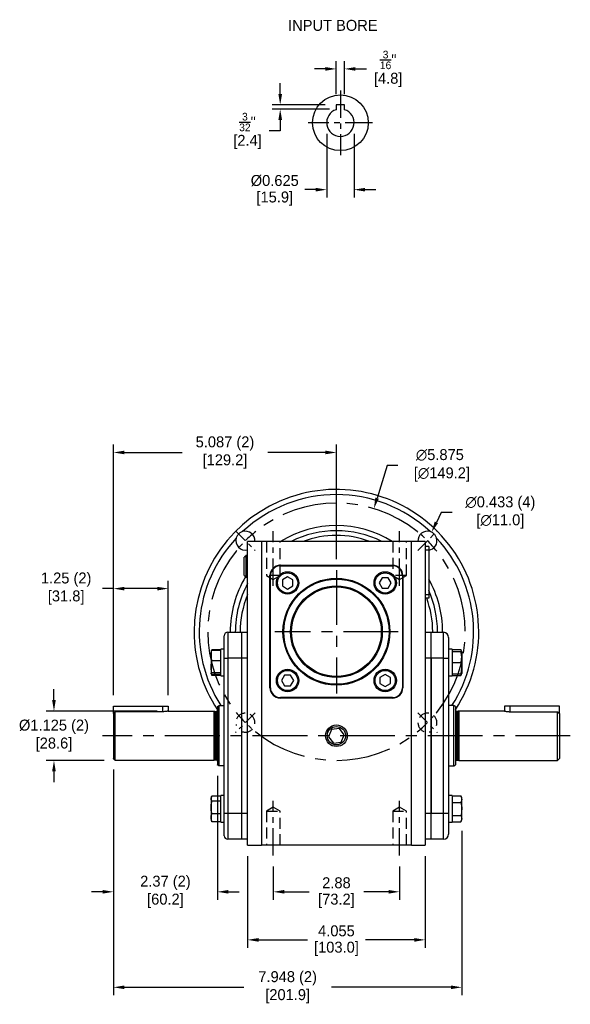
# Model space of a CAD drawing. Header units: inches. Extents: x 113.1 to 145, y 16 to 42.7.
# Tile 1 of 3: x 113.1 to 125.7, y 16 to 38.5. Entities that reach past the tile are written whole.
import ezdxf

# ---------------------------------------------------------------- set-up
doc = ezdxf.new("R2010")
doc.units = ezdxf.units.IN
doc.header["$MEASUREMENT"] = 0
doc.linetypes.add('CENTER', pattern=[2, 1.25, -0.25, 0.25, -0.25])
doc.linetypes.add('HIDDEN', pattern=[0.375, 0.25, -0.125])
for name, color, linetype in [('Centerline', 40, 'CENTER'), ('Dimensions', 140, 'Continuous'), ('Hidden', 102, 'HIDDEN'), ('Text', 140, 'Continuous')]:
    doc.layers.add(name, color=color, linetype=linetype)
doc.dimstyles.get("Standard").update_dxf_attribs({"dimtxt": 0.25, "dimasz": 0.25, "dimexe": 0.18, "dimexo": 0.25, "dimgap": 0.08, "dimtad": 0, "dimtih": 1, "dimtoh": 1, "dimrnd": 0.0005, "dimzin": 0, "dimdsep": 46, "dimtxsty": 'Standard', "dimcen": 0, "dimadec": 0, "dimazin": 0, "dimtfac": 1, "dimtofl": 0, "dimtmove": 0, "dimatfit": 3, "dimfxl": 0, "dimtolj": 1, "dimtzin": 0, "dimarcsym": 0})

# ---------------------------------------------------------------- blocks, each defined once
blk = doc.blocks.new('*D0')
at = {"layer": 'Defpoints', "color": 0}
for p in [(120.544, 37.359), (120.356, 36.536), (120.544, 36.536)]:
    blk.add_point(p, dxfattribs=at)
at = {"layer": 'Dimensions', "color": 0, "lineweight": -2}
for p, q in [((120.106, 37.359), (119.856, 37.359)), ((120.356, 36.786), (120.356, 37.539)), ((120.544, 36.786), (120.544, 37.539)), ((120.794, 37.359), (121.044, 37.359))]:
    blk.add_line(p, q, dxfattribs=at)
at = {"layer": 'Dimensions', "color": 0}
for points in [[(120.106, 37.401), (120.106, 37.317), (120.356, 37.359)], [(120.794, 37.401), (120.794, 37.317), (120.544, 37.359)]]:
    blk.add_solid(points, dxfattribs=at)
at = {"layer": 'Dimensions', "color": 0, "insert": (121.541, 37.359), "char_height": 0.25, "attachment_point": 5}
blk.add_mtext('\\A1;{\\H0.7x;\\S3/16;}"\\P[4.8]', dxfattribs=at)
blk = doc.blocks.new('*D1')
at = {"layer": 'Defpoints', "color": 0}
for p in [(120.138, 36.129), (120.763, 36.129), (120.138, 34.602)]:
    blk.add_point(p, dxfattribs=at)
at = {"layer": 'Dimensions', "color": 0, "lineweight": -2}
for p, q in [((120.138, 35.879), (120.138, 34.422)), ((120.763, 35.879), (120.763, 34.422)), ((119.888, 34.602), (119.638, 34.602)), ((121.013, 34.602), (121.263, 34.602))]:
    blk.add_line(p, q, dxfattribs=at)
at = {"layer": 'Dimensions', "color": 0}
for points in [[(119.888, 34.643), (119.888, 34.56), (120.138, 34.602)], [(121.013, 34.643), (121.013, 34.56), (120.763, 34.602)]]:
    blk.add_solid(points, dxfattribs=at)
at = {"layer": 'Dimensions', "color": 0, "char_height": 0.25, "attachment_point": 5}
for s, insert in [('\\A1;%%c0.625', (118.953, 34.807)), ('\\A1;[15.9]', (118.953, 34.397))]:
    blk.add_mtext(s, dxfattribs=dict(at, insert=insert))
blk = doc.blocks.new('*D2')
at = {"layer": 'Defpoints', "color": 0}
for p in [(119.077, 36.442), (120.356, 36.536), (120.45, 36.442)]:
    blk.add_point(p, dxfattribs=at)
at = {"layer": 'Dimensions', "color": 0, "lineweight": -2}
for p, q in [((119.077, 36.786), (119.077, 37.036)), ((120.106, 36.536), (118.897, 36.536)), ((120.2, 36.442), (118.897, 36.442)), ((119.077, 36.192), (119.077, 35.942)), ((119.077, 35.942), (118.827, 35.942))]:
    blk.add_line(p, q, dxfattribs=at)
at = {"layer": 'Dimensions', "color": 0}
for points in [[(119.036, 36.786), (119.119, 36.786), (119.077, 36.536)], [(119.036, 36.192), (119.119, 36.192), (119.077, 36.442)]]:
    blk.add_solid(points, dxfattribs=at)
at = {"layer": 'Dimensions', "color": 0, "insert": (118.331, 35.942), "char_height": 0.25, "attachment_point": 5}
blk.add_mtext('\\A1;{\\H0.7x;\\S3/32;}"\\P[2.4]', dxfattribs=at)
blk = doc.blocks.new('*D3')
at = {"layer": 'Defpoints', "color": 0}
for p in [(115.273, 21.611), (117.643, 21.468), (115.273, 18.57)]:
    blk.add_point(p, dxfattribs=at)
at = {"layer": 'Dimensions', "color": 0, "lineweight": -2}
for p, q in [((115.273, 21.361), (115.273, 18.39)), ((117.643, 21.218), (117.643, 18.39)), ((115.023, 18.57), (114.773, 18.57)), ((117.893, 18.57), (118.143, 18.57))]:
    blk.add_line(p, q, dxfattribs=at)
at = {"layer": 'Dimensions', "color": 0}
for points in [[(115.023, 18.612), (115.023, 18.529), (115.273, 18.57)], [(117.893, 18.612), (117.893, 18.529), (117.643, 18.57)]]:
    blk.add_solid(points, dxfattribs=at)
at = {"layer": 'Dimensions', "color": 0, "char_height": 0.25, "attachment_point": 5}
for s, insert in [('\\A1;2.37 (2)', (116.458, 18.775)), ('\\A1;[60.2]', (116.458, 18.365))]:
    blk.add_mtext(s, dxfattribs=dict(at, insert=insert))
blk = doc.blocks.new('*D4')
at = {"layer": 'Defpoints', "color": 0}
for p in [(118.92, 19.398), (121.8, 19.398), (121.8, 18.57)]:
    blk.add_point(p, dxfattribs=at)
at = {"layer": 'Dimensions', "color": 0, "lineweight": -2}
for p, q in [((118.92, 19.148), (118.92, 18.39)), ((121.8, 19.148), (121.8, 18.39)), ((119.17, 18.57), (119.738, 18.57)), ((121.55, 18.57), (120.982, 18.57))]:
    blk.add_line(p, q, dxfattribs=at)
at = {"layer": 'Dimensions', "color": 0}
for points in [[(119.17, 18.612), (119.17, 18.529), (118.92, 18.57)], [(121.55, 18.612), (121.55, 18.529), (121.8, 18.57)]]:
    blk.add_solid(points, dxfattribs=at)
at = {"layer": 'Dimensions', "color": 0, "char_height": 0.25, "attachment_point": 5}
for s, insert in [('\\A1;2.88', (120.36, 18.775)), ('\\A1;[73.2]', (120.36, 18.365))]:
    blk.add_mtext(s, dxfattribs=dict(at, insert=insert))
blk = doc.blocks.new('*D5')
at = {"layer": 'Defpoints', "color": 0}
for p in [(118.332, 19.634), (122.387, 19.634), (122.387, 17.473)]:
    blk.add_point(p, dxfattribs=at)
at = {"layer": 'Dimensions', "color": 0, "lineweight": -2}
for p, q in [((118.332, 19.384), (118.332, 17.293)), ((122.387, 19.384), (122.387, 17.293)), ((118.582, 17.473), (119.697, 17.473)), ((122.137, 17.473), (121.023, 17.473))]:
    blk.add_line(p, q, dxfattribs=at)
at = {"layer": 'Dimensions', "color": 0}
for points in [[(118.582, 17.514), (118.582, 17.431), (118.332, 17.473)], [(122.137, 17.514), (122.137, 17.431), (122.387, 17.473)]]:
    blk.add_solid(points, dxfattribs=at)
at = {"layer": 'Dimensions', "color": 0, "char_height": 0.25, "attachment_point": 5}
for s, insert in [('\\A1;4.055', (120.36, 17.678)), ('\\A1;[103.0]', (120.36, 17.268))]:
    blk.add_mtext(s, dxfattribs=dict(at, insert=insert))
blk = doc.blocks.new('*D6')
at = {"layer": 'Defpoints', "color": 0}
for p in [(115.273, 25.493), (115.273, 22.807), (116.523, 22.807)]:
    blk.add_point(p, dxfattribs=at)
at = {"layer": 'Dimensions', "color": 0, "lineweight": -2}
for p, q in [((115.273, 23.057), (115.273, 25.673)), ((116.523, 23.057), (116.523, 25.673)), ((115.273, 25.493), (115.023, 25.493)), ((116.273, 25.493), (115.523, 25.493))]:
    blk.add_line(p, q, dxfattribs=at)
at = {"layer": 'Dimensions', "color": 0}
for points in [[(115.523, 25.534), (115.523, 25.451), (115.273, 25.493)], [(116.273, 25.534), (116.273, 25.451), (116.523, 25.493)]]:
    blk.add_solid(points, dxfattribs=at)
at = {"layer": 'Dimensions', "color": 0, "char_height": 0.25, "attachment_point": 5}
for s, insert in [('\\A1;1.25 (2)', (114.193, 25.698)), ('\\A1;[31.8]', (114.193, 25.288))]:
    blk.add_mtext(s, dxfattribs=dict(at, insert=insert))
blk = doc.blocks.new('*D7')
at = {"layer": 'Defpoints', "color": 0}
for p in [(113.915, 22.697), (116.523, 22.697), (115.313, 21.571)]:
    blk.add_point(p, dxfattribs=at)
at = {"layer": 'Dimensions', "color": 0, "lineweight": -2}
for p, q in [((113.915, 22.947), (113.915, 23.197)), ((116.273, 22.697), (113.735, 22.697)), ((115.063, 21.571), (113.735, 21.571)), ((113.915, 21.321), (113.915, 21.071))]:
    blk.add_line(p, q, dxfattribs=at)
at = {"layer": 'Dimensions', "color": 0}
for points in [[(113.873, 22.947), (113.956, 22.947), (113.915, 22.697)], [(113.873, 21.321), (113.956, 21.321), (113.915, 21.571)]]:
    blk.add_solid(points, dxfattribs=at)
at = {"layer": 'Dimensions', "color": 0, "char_height": 0.25, "attachment_point": 5}
for s, insert in [('\\A1;%%c1.125 (2)', (113.915, 22.339)), ('\\A1;[28.6]', (113.915, 21.929))]:
    blk.add_mtext(s, dxfattribs=dict(at, insert=insert))
blk = doc.blocks.new('*D20')
at = {"layer": 'Defpoints', "color": 0}
for p in [(122.532, 26.781), (122.342, 26.391)]:
    blk.add_point(p, dxfattribs=at)
at = {"layer": 'Dimensions', "color": 0, "lineweight": -2}
for p, q in [((122.75, 27.231), (122.641, 27.006)), ((123, 27.231), (122.75, 27.231))]:
    blk.add_line(p, q, dxfattribs=at)
at = {"layer": 'Dimensions', "color": 0}
blk.add_solid([(122.603, 27.024), (122.678, 26.988), (122.532, 26.781)], dxfattribs=at)
at = {"layer": 'Dimensions', "color": 0, "char_height": 0.25, "attachment_point": 5}
for s, insert in [('\\A1;∅0.433 (4)', (124.101, 27.436)), ('\\A1;[∅11.0]', (124.101, 27.026))]:
    blk.add_mtext(s, dxfattribs=dict(at, insert=insert))
blk = doc.blocks.new('*D21')
at = {"layer": 'Defpoints', "color": 0}
for p in [(121.215, 27.319), (119.505, 21.699)]:
    blk.add_point(p, dxfattribs=at)
at = {"layer": 'Dimensions', "color": 0, "lineweight": -2}
for p, q in [((121.515, 28.306), (121.287, 27.559)), ((121.765, 28.306), (121.515, 28.306))]:
    blk.add_line(p, q, dxfattribs=at)
at = {"layer": 'Dimensions', "color": 0}
blk.add_solid([(121.247, 27.571), (121.327, 27.546), (121.215, 27.319)], dxfattribs=at)
at = {"layer": 'Dimensions', "color": 0, "insert": (122.72, 28.306), "char_height": 0.25, "attachment_point": 5}
blk.add_mtext('\\A1;∅5.875\\P [∅149.2]', dxfattribs=at)
blk = doc.blocks.new('*D22')
at = {"layer": 'Defpoints', "color": 0}
for p in [(120.36, 28.601), (120.36, 25.917), (115.273, 22.807)]:
    blk.add_point(p, dxfattribs=at)
at = {"layer": 'Dimensions', "color": 0, "lineweight": -2}
for p, q in [((115.273, 23.057), (115.273, 28.781)), ((120.36, 26.167), (120.36, 28.781)), ((115.523, 28.601), (116.841, 28.601)), ((120.11, 28.601), (118.792, 28.601))]:
    blk.add_line(p, q, dxfattribs=at)
at = {"layer": 'Dimensions', "color": 0}
for points in [[(115.523, 28.643), (115.523, 28.56), (115.273, 28.601)], [(120.11, 28.643), (120.11, 28.56), (120.36, 28.601)]]:
    blk.add_solid(points, dxfattribs=at)
at = {"layer": 'Dimensions', "color": 0, "char_height": 0.25, "attachment_point": 5}
for s, insert in [('\\A1;5.087 (2)', (117.817, 28.806)), ('\\A1;[129.2]', (117.817, 28.396))]:
    blk.add_mtext(s, dxfattribs=dict(at, insert=insert))
blk = doc.blocks.new('*D23')
at = {"layer": 'Defpoints', "color": 0}
for p in [(115.273, 21.611), (123.221, 20.212), (123.221, 16.39)]:
    blk.add_point(p, dxfattribs=at)
at = {"layer": 'Dimensions', "color": 0, "lineweight": -2}
for p, q in [((115.273, 21.361), (115.273, 16.21)), ((123.221, 19.962), (123.221, 16.21)), ((115.523, 16.39), (118.25, 16.39)), ((122.971, 16.39), (120.244, 16.39))]:
    blk.add_line(p, q, dxfattribs=at)
at = {"layer": 'Dimensions', "color": 0}
for points in [[(115.523, 16.431), (115.523, 16.348), (115.273, 16.39)], [(122.971, 16.431), (122.971, 16.348), (123.221, 16.39)]]:
    blk.add_solid(points, dxfattribs=at)
at = {"layer": 'Dimensions', "color": 0, "char_height": 0.25, "attachment_point": 5}
for s, insert in [('\\A1;7.948 (2)', (119.247, 16.595)), ('\\A1;[201.9]', (119.247, 16.185))]:
    blk.add_mtext(s, dxfattribs=dict(at, insert=insert))

msp = doc.modelspace()

# ---------------------------------------------------------------- linework, layer by layer
for p, q in [((120.544, 36.5357), (120.3565, 36.5357)), ((120.3565, 36.5357), (120.3565, 36.4687)), ((120.544, 36.4687), (120.544, 36.5357)), ((118.6473, 26.5709), (118.3323, 26.5709)), ((118.3323, 19.6339), (118.3323, 26.5709)), ((118.6473, 26.5709), (118.6473, 19.6339)), ((122.0725, 26.5709), (118.6473, 26.5709)), ((122.0725, 19.6339), (122.0725, 26.5709)), ((122.3874, 26.5709), (122.0725, 26.5709)), ((122.3874, 26.5709), (122.3874, 19.6339)), ((122.4662, 26.4528), (122.3874, 26.4528)), ((122.4662, 26.3741), (122.3874, 26.3741)), ((122.4662, 26.4528), (122.4662, 26.3741)), ((122.4662, 26.3741), (122.4662, 25.3505)), ((118.2583, 25.7914), (118.2583, 26.2087)), ((118.2965, 26.247), (118.2965, 25.7532)), ((119.0803, 26.0247), (121.6394, 26.0247)), ((119.0803, 26.0141), (119.0803, 26.0247)), ((119.0803, 26.0141), (121.6394, 26.0141)), ((121.6394, 26.0141), (121.6394, 26.0247)), ((118.8441, 23.2294), (118.8441, 25.7885)), ((118.8547, 25.7885), (118.8441, 25.7885)), ((118.8547, 23.2294), (118.8547, 25.7885)), ((119.2463, 25.761), (119.1263, 25.6918)), ((119.1263, 25.6918), (119.1263, 25.5532)), ((119.3663, 25.6918), (119.2463, 25.761)), ((119.3663, 25.5532), (119.3663, 25.6918)), ((121.4041, 25.7425), (121.3349, 25.6225)), ((121.5427, 25.7425), (121.4041, 25.7425)), ((121.612, 25.6225), (121.5427, 25.7425)), ((121.8651, 25.7885), (121.8651, 23.2294)), ((121.8756, 25.7885), (121.8651, 25.7885)), ((121.8756, 25.7885), (121.8756, 23.2294)), ((119.1263, 25.5532), (119.2463, 25.4839)), ((119.2463, 25.4839), (119.3663, 25.5532)), ((121.3349, 25.6225), (121.4041, 25.5025)), ((121.4041, 25.5025), (121.5427, 25.5025)), ((121.5427, 25.5025), (121.612, 25.6225)), ((122.4662, 25.3505), (122.3874, 25.3505)), ((122.4662, 25.2717), (122.3874, 25.2717)), ((122.4662, 25.3505), (122.4662, 25.2717)), ((122.557, 24.4961), (122.557, 24.5089)), ((122.6667, 24.4961), (122.6668, 24.5089)), ((122.7834, 24.4961), (122.7834, 24.5089)), ((117.8008, 23.9056), (117.8008, 24.4174)), ((117.8795, 24.4961), (118.1945, 24.4961)), ((117.8795, 24.4961), (117.8795, 23.9056)), ((118.1945, 24.4961), (118.1945, 23.9056)), ((118.1945, 24.4961), (118.1945, 23.9056)), ((118.1945, 24.4961), (118.3323, 24.4961)), ((122.3874, 24.4961), (122.5252, 24.4961)), ((122.5252, 24.4961), (122.8008, 24.4961)), ((122.5252, 23.9056), (122.5252, 24.4961)), ((122.5252, 23.9056), (122.5252, 24.4961)), ((122.8008, 23.9056), (122.8008, 24.4961)), ((122.9189, 24.378), (122.9189, 23.9056)), ((117.4986, 24.0558), (117.4986, 24.0366)), ((117.7221, 24.0972), (117.5191, 24.0972)), ((117.7221, 24.0772), (117.5191, 24.0772)), ((117.7221, 23.5011), (117.7221, 24.1074)), ((122.9977, 24.1074), (122.9977, 23.5011)), ((122.9977, 24.0998), (123.2006, 24.0998)), ((122.9977, 24.0602), (123.2006, 24.0602)), ((123.2211, 23.5528), (123.2211, 24.0558)), ((117.4986, 24.0366), (117.4986, 23.5528)), ((117.7221, 23.8427), (117.5191, 23.8427)), ((117.8008, 20.3623), (117.8008, 23.9056)), ((117.8008, 23.9056), (117.8795, 23.9056)), ((117.8795, 23.9056), (117.8795, 20.3623)), ((118.1945, 23.9056), (117.8795, 23.9056)), ((118.1945, 23.9056), (118.1945, 20.3623)), ((118.1945, 23.9056), (118.1945, 20.3623)), ((118.3323, 23.9056), (118.1945, 23.9056)), ((122.5252, 23.9056), (122.3874, 23.9056)), ((122.5252, 20.3623), (122.5252, 23.9056)), ((122.5252, 23.9056), (122.5252, 20.3623)), ((122.8008, 23.9056), (122.5252, 23.9056)), ((122.8008, 20.3623), (122.8008, 23.9056)), ((122.8008, 23.9056), (122.9189, 23.9056)), ((122.9189, 23.9056), (122.9189, 20.3623)), ((123.2211, 24.0539), (123.2211, 23.5546)), ((122.9977, 23.8043), (123.2006, 23.8043)), ((117.7221, 23.5698), (117.5191, 23.5698)), ((117.7221, 23.5313), (117.5191, 23.5313)), ((117.7221, 23.5113), (117.5191, 23.5113)), ((119.177, 23.5154), (119.1078, 23.3954)), ((119.1078, 23.3954), (119.177, 23.2754)), ((119.3156, 23.5154), (119.177, 23.5154)), ((119.3848, 23.3954), (119.3156, 23.5154)), ((119.3156, 23.2754), (119.3848, 23.3954)), ((121.4734, 23.5339), (121.3534, 23.4646)), ((121.3534, 23.4646), (121.3534, 23.3261)), ((121.5934, 23.4646), (121.4734, 23.5339)), ((121.5934, 23.3261), (121.5934, 23.4646)), ((122.9977, 23.5484), (123.2006, 23.5484)), ((122.9977, 23.5088), (123.2006, 23.5088)), ((118.8547, 23.2294), (118.8441, 23.2294)), ((119.177, 23.2754), (119.3156, 23.2754)), ((121.3534, 23.3261), (121.4734, 23.2568)), ((121.4734, 23.2568), (121.5934, 23.3261)), ((121.8756, 23.2294), (121.8651, 23.2294)), ((121.6394, 23.0037), (119.0803, 23.0037)), ((119.0803, 22.9932), (119.0803, 23.0037)), ((121.6394, 22.9932), (119.0803, 22.9932)), ((121.6394, 22.9932), (121.6394, 23.0037)), ((115.2732, 22.642), (115.2732, 22.8072)), ((115.2732, 22.8072), (116.3982, 22.8072)), ((116.3982, 22.8072), (116.5232, 22.8072)), ((116.3982, 22.6825), (116.3982, 22.8072)), ((117.6433, 22.8002), (117.6433, 21.4677)), ((117.6827, 21.445), (117.6827, 22.8229)), ((123.037, 21.445), (123.037, 22.8229)), ((123.0764, 22.8002), (123.0764, 21.4677)), ((124.3215, 22.8072), (124.1965, 22.8072)), ((125.4465, 22.8072), (124.3215, 22.8072)), ((124.3215, 22.6825), (124.3215, 22.8072)), ((125.4465, 22.642), (125.4465, 22.8072)), ((115.2732, 22.642), (115.2732, 21.6107)), ((116.3982, 22.6825), (115.3126, 22.6825)), ((115.3126, 21.5713), (115.3126, 22.6825)), ((117.5646, 22.6965), (117.5646, 21.5713)), ((117.5866, 22.6906), (117.5866, 21.5772)), ((117.6197, 22.6906), (117.6197, 21.5772)), ((123.1, 22.6906), (123.1, 21.5772)), ((123.1331, 22.6906), (123.1331, 21.5772)), ((123.1551, 22.6965), (123.1551, 21.5713)), ((124.3215, 22.6825), (125.4071, 22.6825)), ((125.4071, 21.5713), (125.4071, 22.6825)), ((125.4465, 22.642), (125.4465, 21.6107)), ((120.249, 22.2781), (120.1796, 22.11)), ((120.4293, 22.302), (120.249, 22.2781)), ((120.5401, 22.1578), (120.4293, 22.302)), ((120.1796, 22.11), (120.2904, 21.9659)), ((120.4707, 21.9898), (120.5401, 22.1578)), ((120.2904, 21.9659), (120.4707, 21.9898)), ((117.4986, 20.7151), (117.4986, 20.3673)), ((117.7221, 20.7566), (117.5191, 20.7566)), ((117.7221, 20.1604), (117.7221, 20.7667)), ((122.9977, 20.7667), (122.9977, 20.1604)), ((122.9977, 20.7591), (123.2006, 20.7591)), ((123.2211, 20.2121), (123.2211, 20.7151)), ((117.7221, 20.6434), (117.5191, 20.6434)), ((122.9977, 20.6113), (123.2006, 20.6113)), ((117.4986, 20.3673), (117.4986, 20.2121)), ((117.7221, 20.3504), (117.5191, 20.3504)), ((117.8008, 19.8505), (117.8008, 20.3623)), ((117.8008, 20.3623), (117.8795, 20.3623)), ((117.8795, 20.3623), (117.8795, 19.7717)), ((117.8795, 20.3623), (118.1945, 20.3623)), ((118.1945, 20.3623), (118.1945, 19.7717)), ((118.1945, 20.3623), (118.1945, 19.7717)), ((118.1945, 20.3623), (118.3323, 20.3623)), ((122.3874, 20.3623), (122.5252, 20.3623)), ((122.5252, 19.7717), (122.5252, 20.3623)), ((122.5252, 19.7717), (122.5252, 20.3623)), ((122.5252, 20.3623), (122.8008, 20.3623)), ((122.8008, 19.7717), (122.8008, 20.3623)), ((122.8008, 20.3623), (122.9189, 20.3623)), ((122.9189, 20.3623), (122.9189, 19.8898)), ((122.9977, 20.3159), (123.2006, 20.3159)), ((117.7221, 20.1706), (117.5191, 20.1706)), ((122.9977, 20.1681), (123.2006, 20.1681)), ((118.1945, 19.7717), (117.8795, 19.7717)), ((118.3323, 19.7717), (118.1945, 19.7717)), ((118.3323, 19.6339), (118.6473, 19.6339)), ((122.0725, 19.6339), (118.6473, 19.6339)), ((122.0725, 19.6339), (122.3874, 19.6339)), ((122.5252, 19.7717), (122.3874, 19.7717)), ((122.8008, 19.7717), (122.5252, 19.7717))]:
    msp.add_line(p, q)
for centre, radius in [((120.4502, 36.1294), 0.6363), ((119.2463, 25.6225), 0.2559), ((121.4734, 25.6225), 0.2559), ((119.2463, 25.6225), 0.2303), ((120.3599, 24.5089), 1.2205), ((120.3599, 24.5089), 1.2008), ((121.4734, 25.6225), 0.2303), ((120.3599, 24.5089), 1.0464), ((120.3599, 24.5089), 1.0236), ((119.2463, 23.3954), 0.2559), ((119.2463, 23.3954), 0.2303), ((121.4734, 23.3954), 0.2559), ((121.4734, 23.3954), 0.2303), ((120.3599, 22.1339), 0.2469), ((120.3599, 22.1339), 0.2087)]:
    msp.add_circle(centre, radius)
for centre, radius, start, end in [((120.4502, 36.1294), 0.3126, 107.45193, 72.54807), ((120.3599, 24.5089), 3.248, 326.7581, 180), ((120.3599, 24.5089), 3.1299, 46.87655, 133.12345), ((118.2827, 26.5861), 0.2165, 355.99641, 106.74923), ((120.3599, 24.5089), 2.4235, 58.30113, 121.69887), ((120.3599, 24.5089), 2.3069, 63.35916, 116.64084), ((122.437, 26.5861), 0.2165, 73.25077, 184.00359), ((120.3599, 24.5089), 3.1299, 136.87655, 212.59377), ((118.2827, 26.5861), 0.2165, 163.25077, 283.2329), ((120.3599, 24.5089), 2.1972, 69.79784, 110.20216), ((122.437, 26.5861), 0.2165, 277.7428, 16.74923), ((120.3599, 24.5089), 3.1299, 327.40623, 43.12345), ((119.0803, 25.7885), 0.2362, 90, 180), ((119.0803, 25.7885), 0.2257, 90, 180), ((121.6394, 25.7885), 0.2362, 0, 90), ((121.6394, 25.7885), 0.2257, 0, 90), ((120.3599, 24.5089), 2.4235, 148.82702, 180.3025), ((120.3599, 24.5089), 2.4235, 0, 29.64614), ((120.3599, 24.5089), 2.3069, 151.5102, 180.31779), ((120.3599, 24.5089), 2.3069, 0, 24.07192), ((120.3599, 24.5089), 2.1972, 157.33911, 180.33366), ((120.3599, 24.5089), 2.1972, 0, 20.31434), ((120.3599, 24.5089), 3.248, 180, 213.2419), ((117.8795, 24.4174), 0.0787, 90, 180), ((122.8008, 24.378), 0.1181, 0, 90), ((119.0803, 23.2294), 0.2362, 180, 270), ((119.0803, 23.2294), 0.2257, 180, 270), ((121.6394, 23.2294), 0.2257, 270, 0), ((121.6394, 23.2294), 0.2362, 270, 0), ((117.6197, 22.7142), 0.0236, 270, 360), ((123.1, 22.7142), 0.0236, 180, 270), ((117.6197, 21.5536), 0.0236, 0, 90), ((123.1, 21.5536), 0.0236, 90, 180), ((117.8795, 19.8505), 0.0787, 180, 270), ((122.8008, 19.8898), 0.1181, 270, 0)]:
    msp.add_arc(centre, radius, start, end)
for points, knots in [([(120.3565, 36.4687), (120.3565, 36.4578), (120.3565, 36.4441), (120.3565, 36.4305), (120.3565, 36.4277)], [0, 0, 0, 0, 0.7945928, 1, 1, 1, 1]), ([(120.544, 36.4277), (120.544, 36.4305), (120.544, 36.4441), (120.544, 36.4578), (120.544, 36.4687)], [0, 0, 0, 0, 0.2054072, 1, 1, 1, 1]), ([(118.2203, 26.7934), (118.2089, 26.7893), (118.176, 26.7776), (118.1276, 26.7421), (118.0916, 26.6939), (118.0794, 26.6598), (118.0754, 26.6485)], [0, 0, 0, 0, 0.17041454, 0.4909008, 0.83061879, 1, 1, 1, 1]), ([(122.6443, 26.6485), (122.6403, 26.6599), (122.6285, 26.6928), (122.5931, 26.7412), (122.5448, 26.7772), (122.5107, 26.7894), (122.4994, 26.7934)], [0, 0, 0, 0, 0.1704158, 0.490901, 0.8306195, 1, 1, 1, 1]), ([(117.5191, 23.8427), (117.5122, 23.8706), (117.4982, 23.9273), (117.5009, 24.0069), (117.5138, 24.0564), (117.5191, 24.0772)], [0, 0, 0, 0, 0.35991751, 0.73073422, 1, 1, 1, 1]), ([(117.5191, 24.0772), (117.5105, 24.0726), (117.5012, 24.0677), (117.5024, 24.0627), (117.5025, 24.0624)], [0, 0, 0, 0, 0.9294772, 1, 1, 1, 1]), ([(117.5058, 24.0628), (117.5071, 24.0695), (117.5094, 24.0811), (117.5163, 24.0925), (117.5191, 24.0972)], [0, 0, 0, 0, 0.5808791, 1, 1, 1, 1]), ([(123.2006, 24.0602), (123.2075, 24.0297), (123.2216, 23.9679), (123.2188, 23.881), (123.206, 23.827), (123.2006, 23.8043)], [0, 0, 0, 0, 0.3599175, 0.7307342, 1, 1, 1, 1]), ([(123.2006, 23.8043), (123.2075, 23.8347), (123.2216, 23.8965), (123.2188, 23.9835), (123.206, 24.0375), (123.2006, 24.0602)], [0, 0, 0, 0, 0.3599175, 0.7307342, 1, 1, 1, 1]), ([(117.5191, 23.5698), (117.515, 23.5878), (117.504, 23.6355), (117.4978, 23.7158), (117.5064, 23.7892), (117.5164, 23.8312), (117.5191, 23.8427)], [0, 0, 0, 0, 0.20044957, 0.53117427, 0.87190826, 1, 1, 1, 1]), ([(123.2006, 23.8043), (123.2075, 23.7738), (123.2216, 23.712), (123.2188, 23.625), (123.206, 23.5711), (123.2006, 23.5484)], [0, 0, 0, 0, 0.3599178, 0.7307341, 1, 1, 1, 1]), ([(123.2006, 23.5484), (123.2075, 23.5788), (123.2216, 23.6406), (123.2188, 23.7276), (123.206, 23.7816), (123.2006, 23.8043)], [0, 0, 0, 0, 0.3599178, 0.7307341, 1, 1, 1, 1]), ([(117.5191, 23.5313), (117.5122, 23.5359), (117.4982, 23.5452), (117.5009, 23.5582), (117.5138, 23.5663), (117.5191, 23.5698)], [0, 0, 0, 0, 0.3599176, 0.7307344, 1, 1, 1, 1]), ([(116.5232, 22.6965), (116.5222, 22.6963), (116.5239, 22.6967), (116.5131, 22.6943), (116.4901, 22.6899), (116.4558, 22.6851), (116.4231, 22.6827), (116.4036, 22.6825), (116.3982, 22.6825)], [0, 0, 0, 0, 0.0664232, 0.2756479, 0.4864839, 0.7018345, 0.917806, 1, 1, 1, 1]), ([(124.1965, 22.6965), (124.1975, 22.6963), (124.1958, 22.6967), (124.2066, 22.6943), (124.2296, 22.6899), (124.2639, 22.6851), (124.2966, 22.6827), (124.3161, 22.6825), (124.3215, 22.6825)], [0, 0, 0, 0, 0.0664232, 0.2756479, 0.4864839, 0.7018345, 0.917806, 1, 1, 1, 1]), ([(117.5191, 20.6434), (117.5164, 20.6482), (117.5066, 20.6652), (117.4978, 20.6956), (117.5038, 20.729), (117.515, 20.7491), (117.5191, 20.7566)], [0, 0, 0, 0, 0.1280919, 0.4589873, 0.79955, 1, 1, 1, 1]), ([(123.2006, 20.7591), (123.2075, 20.7415), (123.2216, 20.7058), (123.2188, 20.6556), (123.206, 20.6245), (123.2006, 20.6113)], [0, 0, 0, 0, 0.3599175, 0.7307342, 1, 1, 1, 1]), ([(117.5191, 20.3504), (117.5122, 20.3853), (117.4982, 20.4561), (117.5009, 20.5556), (117.5138, 20.6174), (117.5191, 20.6434)], [0, 0, 0, 0, 0.3599176, 0.730734, 1, 1, 1, 1]), ([(123.2006, 20.6113), (123.2033, 20.5989), (123.2131, 20.5544), (123.2219, 20.475), (123.2159, 20.388), (123.2047, 20.3353), (123.2006, 20.3159)], [0, 0, 0, 0, 0.1280921, 0.458987, 0.79955, 1, 1, 1, 1]), ([(117.5191, 20.1706), (117.5122, 20.192), (117.4982, 20.2355), (117.5009, 20.2965), (117.5138, 20.3345), (117.5191, 20.3504)], [0, 0, 0, 0, 0.35991751, 0.73073422, 1, 1, 1, 1]), ([(123.2006, 20.3159), (123.2075, 20.2983), (123.2216, 20.2626), (123.2188, 20.2124), (123.206, 20.1812), (123.2006, 20.1681)], [0, 0, 0, 0, 0.3599175, 0.7307342, 1, 1, 1, 1]), ([(117.5109, 20.1866), (117.511, 20.186), (117.5124, 20.1806), (117.516, 20.1754), (117.5191, 20.1706)], [0, 0, 0, 0, 0.099985, 1, 1, 1, 1])]:
    msp.add_open_spline(points, degree=3, knots=knots)
for points in [[(118.2965, 26.247), (118.2583, 26.2087)], [(118.3323, 26.2459), (118.2965, 26.247)], [(118.2583, 25.7914), (118.2965, 25.7532)], [(118.2965, 25.7532), (118.3323, 25.7543)], [(117.5018, 24.0627), (117.4986, 24.0558)], [(117.5106, 24.0814), (117.5018, 24.0627)], [(117.8008, 24.1074), (117.7221, 24.1074)], [(122.9977, 24.1074), (122.9189, 24.1074)], [(123.2211, 24.0558), (123.2006, 24.0998)], [(117.4986, 23.5528), (117.5018, 23.5459)], [(117.5018, 23.5459), (117.5106, 23.527)], [(117.511, 23.5272), (117.5191, 23.5113)], [(117.5191, 23.5113), (117.5146, 23.5287)], [(117.7221, 23.5011), (117.8008, 23.5011)], [(122.9189, 23.5011), (122.9977, 23.5011)], [(123.2006, 23.5088), (123.2211, 23.5528)], [(116.5232, 22.8072), (116.5232, 22.6965)], [(117.6433, 22.8002), (117.6827, 22.8229)], [(117.6827, 22.8229), (117.8008, 22.8229)], [(123.037, 22.8229), (122.9189, 22.8229)], [(123.0764, 22.8002), (123.037, 22.8229)], [(124.1965, 22.8072), (124.1965, 22.6965)], [(115.3126, 22.6825), (115.2732, 22.642)], [(116.5232, 22.6965), (117.5646, 22.6965)], [(117.5646, 22.6965), (117.5866, 22.6906)], [(117.5866, 22.6906), (117.6197, 22.6906)], [(123.1331, 22.6906), (123.1, 22.6906)], [(123.1551, 22.6965), (123.1331, 22.6906)], [(124.1965, 22.6965), (123.1551, 22.6965)], [(125.4071, 22.6825), (125.4465, 22.642)], [(115.3126, 21.5713), (115.2732, 21.6107)], [(125.4071, 21.5713), (125.4465, 21.6107)], [(117.5646, 21.5713), (115.3126, 21.5713)], [(117.5866, 21.5772), (117.5646, 21.5713)], [(117.6197, 21.5772), (117.5866, 21.5772)], [(117.6827, 21.445), (117.6433, 21.4677)], [(117.8008, 21.445), (117.6827, 21.445)], [(122.9189, 21.445), (123.037, 21.445)], [(123.037, 21.445), (123.0764, 21.4677)], [(123.1, 21.5772), (123.1331, 21.5772)], [(123.1331, 21.5772), (123.1551, 21.5713)], [(123.1551, 21.5713), (125.4071, 21.5713)], [(117.5106, 20.7408), (117.4986, 20.7151)], [(117.8008, 20.7667), (117.7221, 20.7667)], [(122.9977, 20.7667), (122.9189, 20.7667)], [(123.2211, 20.7151), (123.2006, 20.7591)], [(117.4986, 20.2121), (117.5106, 20.1864)], [(117.7221, 20.1604), (117.8008, 20.1604)], [(122.9189, 20.1604), (122.9977, 20.1604)], [(123.2006, 20.1681), (123.2211, 20.2121)]]:
    msp.add_open_spline(points, degree=1)
at = {"layer": 'Centerline', "ltscale": 0.5}
for p, q in [((120.4502, 36.8658), (120.4502, 35.3931)), ((121.1866, 36.1294), (119.7139, 36.1294)), ((118.9199, 25.5568), (118.9199, 26.8072)), ((121.7998, 25.5568), (121.7998, 26.8072)), ((118.9199, 19.3977), (118.9199, 20.6481)), ((121.7998, 19.3977), (121.7998, 20.6481))]:
    msp.add_line(p, q, dxfattribs=at)
at = {"layer": 'Centerline', "ltscale": 0.25}
for p, q in [((118.06, 26.8088), (118.5054, 26.3633)), ((122.2143, 26.3633), (122.6597, 26.8088)), ((118.5054, 22.6545), (118.06, 22.2091)), ((122.2143, 22.6545), (122.6597, 22.2091))]:
    msp.add_line(p, q, dxfattribs=at)
at = {"layer": 'Centerline'}
for p, q in [((120.3599, 25.9168), (120.3599, 23.1011)), ((121.7677, 24.5089), (118.952, 24.5089)), ((125.6965, 22.1339), (115.0232, 22.1339))]:
    msp.add_line(p, q, dxfattribs=at)
for start, end in [(51.177, 128.823), (141.177, 218.823), (321.177, 38.823), (231.177, 308.823)]:
    msp.add_arc((120.3599, 24.5089), 2.9375, start, end, dxfattribs=at)
at = {"layer": 'Centerline', "ltscale": 0.25}
for start, end in [(128.823, 141.177), (38.823, 51.177), (218.823, 231.177), (308.823, 321.177)]:
    msp.add_arc((120.3599, 24.5089), 2.9375, start, end, dxfattribs=at)
at = {"layer": 'Hidden'}
for p, q in [((118.7636, 26.5709), (118.7636, 25.793)), ((119.0761, 25.793), (119.0761, 26.5709)), ((121.6436, 26.5709), (121.6436, 25.793)), ((121.9561, 25.793), (121.9561, 26.5709)), ((119.0761, 25.793), (118.7636, 25.793)), ((118.7636, 25.793), (118.9199, 25.6991)), ((118.9199, 25.6991), (119.0761, 25.793)), ((121.9561, 25.793), (121.6436, 25.793)), ((121.6436, 25.793), (121.7998, 25.6991)), ((121.7998, 25.6991), (121.9561, 25.793)), ((118.9199, 20.5058), (118.7636, 20.4119)), ((119.0761, 20.4119), (118.9199, 20.5058)), ((121.7998, 20.5058), (121.6436, 20.4119)), ((121.9561, 20.4119), (121.7998, 20.5058)), ((118.7636, 20.4119), (119.0761, 20.4119)), ((118.7636, 20.4119), (118.7636, 19.6339)), ((119.0761, 19.6339), (119.0761, 20.4119)), ((121.6436, 20.4119), (121.9561, 20.4119)), ((121.6436, 20.4119), (121.6436, 19.6339)), ((121.9561, 19.6339), (121.9561, 20.4119))]:
    msp.add_line(p, q, dxfattribs=at)
for centre, start, end in [((118.2827, 22.4318), 253.25077, 196.74923), ((122.437, 22.4318), 343.25077, 286.74923)]:
    msp.add_arc(centre, 0.2165, start, end, dxfattribs=at)

# ---------------------------------------------------------------- texts
at = {"layer": 'Text', "insert": (119.2563, 38.4782), "char_height": 0.25, "width": 2.469845, "attachment_point": 1}
msp.add_mtext('INPUT BORE', dxfattribs=at)

# ---------------------------------------------------------------- dimensions: what is measured, and where the dimension line sits
at = {"layer": 'Dimensions'}
dim = msp.add_linear_dim(base=(120.544, 37.3591), p1=(120.3565, 36.5357), p2=(120.544, 36.5357), text='{\\H0.7x;\\S3#16;}"\\P[4.8]', dimstyle='Standard', override={"dimpost": '\\X'}, dxfattribs=at)
dim.commit()
dim.dimension.update_dxf_attribs({"geometry": '*D0', "text_midpoint": (121.5407, 37.3591)})
for base, p1, p2, angle, text, override, picture, middle in [((119.0775, 36.442), (120.3565, 36.5357), (120.4502, 36.442), 90, '{\\H0.7x;\\S3#32;}"\\P[2.4]', {"dimpost": '\\X'}, '*D2', (118.3308, 35.942)), ((120.1376, 34.6017), (120.7628, 36.1294), (120.1376, 36.1294), 0, '%%c<>', {"dimdec": 3, "dimpost": '\\X'}, '*D1', (118.9535, 34.6017)), ((113.9146, 22.6965), (115.3126, 21.5713), (116.5232, 22.6965), 90, '%%c<>', {"dimdec": 3, "dimpost": ' (2)\\X'}, '*D7', (113.9146, 22.1339))]:
    dim = msp.add_linear_dim(base=base, p1=p1, p2=p2, angle=angle, text=text, dimstyle='Standard', override=override, dxfattribs=at)
    dim.commit()
    dim.dimension.update_dxf_attribs({"geometry": picture, "text_midpoint": middle})
for base, p1, p2, override, picture, middle in [((120.3599, 28.6012), (115.2732, 22.8072), (120.3599, 25.9168), {"dimdec": 3, "dimpost": ' (2)\\X'}, '*D22', (117.8165, 28.6012)), ((123.2211, 16.3896), (115.2732, 21.6107), (123.2211, 20.2121), {"dimdec": 3, "dimpost": ' (2)\\X'}, '*D23', (119.2472, 16.3896)), ((122.3874, 17.4725), (118.3323, 19.6339), (122.3874, 19.6339), {"dimdec": 3, "dimpost": '\\X'}, '*D5', (120.3599, 17.4725)), ((121.7998, 18.5704), (118.9199, 19.3977), (121.7998, 19.3977), {"dimpost": '\\X'}, '*D4', (120.3599, 18.5704))]:
    dim = msp.add_linear_dim(base=base, p1=p1, p2=p2, dimstyle='Standard', override=override, dxfattribs=at)
    dim.commit()
    dim.dimension.update_dxf_attribs({"geometry": picture, "text_midpoint": middle})
dim = msp.add_diameter_dim_2p(p1=(119.5052, 21.6985), p2=(121.2145, 27.3193), dimstyle='Standard', override={"dimdec": 3, "dimpost": '\\X'}, dxfattribs=at)
dim.commit()
dim.dimension.update_dxf_attribs({"geometry": '*D21', "text_midpoint": (122.7197, 28.3063), "dimtype": 163})
dim = msp.add_diameter_dim_2p(p1=(122.3424, 26.3913), p2=(122.5316, 26.7808), dimstyle='Standard', override={"dimdec": 3, "dimpost": ' (4)\\X'}, dxfattribs=at)
dim.commit()
dim.dimension.update_dxf_attribs({"geometry": '*D20', "text_midpoint": (124.1008, 27.2306)})
for base, p1, p2, picture, middle in [((115.2732, 25.4927), (116.5232, 22.8072), (115.2732, 22.8072), '*D6', (114.1932, 25.4927)), ((115.2732, 18.5704), (117.6433, 21.4677), (115.2732, 21.6107), '*D3', (116.4583, 18.5704))]:
    dim = msp.add_linear_dim(base=base, p1=p1, p2=p2, angle=180, dimstyle='Standard', override={"dimpost": ' (2)\\X'}, dxfattribs=at)
    dim.commit()
    dim.dimension.update_dxf_attribs({"geometry": picture, "text_midpoint": middle})

doc.saveas('drawing.dxf')
